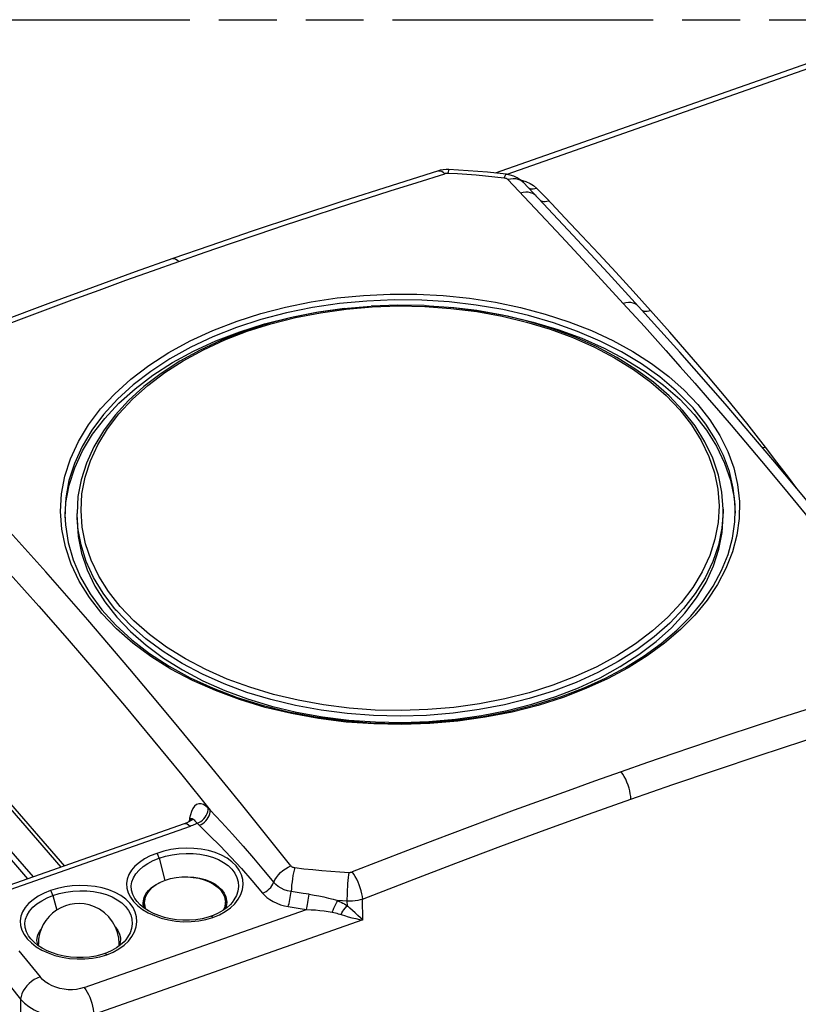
# Model space of a CAD drawing. Header units: millimetres. Extents: x 0 to 210, y 0 to 297.
# Tile 13 of 16: x 84 to 110, y 225 to 258. Entities that reach past the tile are written whole.
import ezdxf

# ---------------------------------------------------------------- set-up
doc = ezdxf.new("R2010")
doc.units = ezdxf.units.MM
doc.header["$LTSCALE"] = 19.36
doc.linetypes.add('PHANTOM', pattern=[0.8, 0.45, -0.05, 0.1, -0.05, 0.1, -0.05])
doc.layers.get('0').update_dxf_attribs({"linetype": 'CONTINUOUS'})
doc.layers.add('DEFAULT_3', color=7, linetype='PHANTOM')

msp = doc.modelspace()

# ---------------------------------------------------------------- linework, layer by layer
at = {"color": 7, "linetype": 'Continuous'}
for p, q in [((113.32204, 257.2234), (100.02099, 252.55479)), ((102.61646, 250.47971), (100.96502, 252.23912)), ((103.79505, 249.20969), (102.61646, 250.47971)), ((104.81047, 248.10222), (103.79505, 249.20969)), ((97.69868, 248.12533), (97.71498, 248.12503)), ((104.8105, 248.10218), (104.81047, 248.10222)), ((106.19091, 246.57079), (104.8105, 248.10219)), ((106.19131, 244.99687), (106.67363, 244.49213)), ((106.70276, 244.10918), (106.30052, 244.62316)), ((110.97436, 240.97114), (109.30309, 242.97856)), ((108.00653, 241.70803), (108.04441, 241.18939)), ((86.04502, 240.96756), (86.04358, 241.17642)), ((107.64451, 241.11692), (107.64306, 241.32579)), ((108.03388, 240.90677), (108.04829, 241.29369)), ((84.58394, 229.03686), (79.416, 234.99889)), ((84.40033, 228.97241), (79.3664, 234.77984)), ((89.91694, 230.97064), (89.91687, 230.97052)), ((89.62535, 230.80637), (82.53704, 228.3184)), ((89.88176, 230.93843), (89.84131, 230.90924)), ((88.83892, 228.86372), (89.00007, 228.93059)), ((88.26244, 228.23509), (88.29194, 228.35399)), ((90.96514, 228.49003), (91.01904, 228.3689)), ((88.0507, 228.21611), (88.05045, 228.21642)), ((88.25802, 228.16353), (88.26244, 228.23509)), ((88.30425, 227.9859), (88.30294, 228.17527)), ((88.30311, 228.17528), (88.30635, 228.2399)), ((88.35419, 227.95348), (88.33377, 227.99731)), ((90.97225, 228.00924), (90.93249, 227.92247)), ((91.00442, 227.97008), (91.00287, 228.19394)), ((91.04788, 228.19222), (91.04348, 228.11672)), ((91.22637, 228.18151), (91.1695, 228.11728)), ((91.22647, 228.18162), (91.226, 228.18105)), ((88.59791, 227.81664), (88.43395, 227.90171)), ((90.52381, 227.72167), (90.42492, 227.6896)), ((90.52381, 227.72167), (90.52389, 227.7217)), ((90.5962, 227.74858), (90.52389, 227.7217)), ((90.76324, 227.8232), (90.5962, 227.74858)), ((84.4981, 226.96916), (84.49785, 226.96947)), ((84.70805, 226.86755), (84.70541, 226.91658)), ((84.73335, 226.75105), (84.70805, 226.86755)), ((84.76124, 226.96225), (84.7513, 226.78908)), ((84.75164, 226.73895), (84.7513, 226.78908)), ((87.45123, 226.80775), (87.43741, 226.99135)), ((87.45179, 226.72765), (87.45123, 226.80775)), ((87.4614, 226.74386), (87.45498, 226.72997)), ((87.67386, 226.93467), (87.67339, 226.9341)), ((86.97121, 226.47472), (86.87231, 226.44265)), ((86.97121, 226.47472), (86.97129, 226.47475)), ((87.0436, 226.50163), (86.97129, 226.47475)), ((87.21064, 226.57625), (87.0436, 226.50163))]:
    msp.add_line(p, q, dxfattribs=at)
at = {"color": 9, "linetype": 'Continuous'}
for p, q in [((113.564, 257.12468), (100.41687, 252.51009)), ((100.44856, 252.3354), (101.3574, 251.37587)), ((100.86687, 252.32711), (100.89875, 252.3205)), ((100.89875, 252.3205), (101.0529, 252.27171)), ((101.74545, 251.70117), (101.40678, 252.053)), ((101.3574, 251.37587), (102.23618, 250.43442)), ((102.23618, 250.43442), (103.08908, 249.52533)), ((103.08908, 249.52533), (104.30607, 248.20238)), ((104.30607, 248.20238), (105.01115, 247.42735)), ((105.01115, 247.42735), (105.72942, 246.6282)), ((105.72942, 246.6282), (106.21169, 246.0857)), ((106.21169, 246.0857), (106.69528, 245.53647)), ((106.60298, 244.7467), (106.56767, 244.78593)), ((106.6379, 244.70732), (106.60298, 244.7467)), ((106.67242, 244.6678), (106.6379, 244.70732)), ((107.42381, 244.69887), (107.90897, 244.134)), ((107.90897, 244.134), (108.39119, 243.56717)), ((108.39119, 243.56717), (109.10828, 242.71487)), ((109.4413, 242.89762), (109.05716, 243.39867)), ((109.82437, 242.39068), (109.4413, 242.89762)), ((109.10828, 242.71487), (109.82239, 241.85602)), ((110.10425, 242.01626), (109.82437, 242.39068)), ((109.82239, 241.85602), (110.5446, 240.97869)), ((86.07408, 240.6917), (86.04358, 241.17642)), ((85.6388, 241.14252), (85.63882, 241.14042)), ((84.30037, 240.00818), (83.5967, 240.78702)), ((84.99878, 239.22652), (84.30037, 240.00818)), ((85.6999, 238.43246), (84.99878, 239.22652)), ((86.40455, 237.62463), (85.6999, 238.43246)), ((87.32181, 237.98179), (87.29817, 238.00984)), ((87.34566, 237.95381), (87.32181, 237.98179)), ((87.36972, 237.92591), (87.34566, 237.95381)), ((87.10952, 236.80626), (86.40455, 237.62463)), ((85.51139, 229.36239), (79.67789, 236.09224)), ((79.72345, 236.20449), (85.62092, 229.40083)), ((88.74684, 234.86851), (88.04525, 235.70493)), ((89.45788, 234.01245), (88.74684, 234.86851)), ((90.44928, 232.80632), (89.45788, 234.01245)), ((91.54143, 231.46381), (90.44928, 232.80632)), ((90.49901, 231.26696), (90.42834, 231.3355)), ((93.19685, 229.40713), (91.54143, 231.46381)), ((89.80014, 230.99772), (89.79741, 230.88313)), ((89.91738, 230.97148), (89.91694, 230.97064)), ((89.82097, 230.72542), (82.73266, 228.23745)), ((90.47423, 230.4263), (90.06076, 230.82885)), ((88.79174, 229.6613), (88.98338, 228.9213)), ((85.23914, 228.41436), (85.36469, 227.92956)), ((93.40233, 228.51451), (93.20249, 228.54488)), ((93.60191, 228.48535), (93.40233, 228.51451)), ((93.80122, 228.45741), (93.60191, 228.48535)), ((87.93407, 228.21339), (88.07099, 228.07765)), ((88.07099, 228.07765), (88.23454, 227.95236)), ((90.9971, 227.87871), (91.1697, 228.0026)), ((93.10228, 228.04479), (93.3043, 228.01091)), ((93.3043, 228.01091), (93.50712, 227.97796)), ((94.92017, 228.2342), (94.76154, 228.24413)), ((95.07895, 228.22511), (94.92017, 228.2342)), ((95.08075, 228.07327), (95.07895, 228.22511)), ((95.16736, 227.99261), (95.08073, 228.07329)), ((95.60413, 227.59963), (95.59193, 228.29592)), ((86.28847, 225.34076), (93.71076, 227.94595)), ((88.23454, 227.95236), (88.42234, 227.84038)), ((90.35478, 227.61555), (90.58811, 227.6843)), ((90.58811, 227.6843), (90.80376, 227.77298)), ((90.80376, 227.77298), (90.9971, 227.87871)), ((93.50712, 227.97796), (93.71077, 227.94596)), ((95.60257, 227.59908), (95.43085, 227.7523)), ((95.60413, 227.59963), (86.60154, 224.43976)), ((84.38147, 226.96644), (84.51838, 226.8307)), ((84.51838, 226.8307), (84.68193, 226.70541)), ((84.68193, 226.70541), (84.86974, 226.59343)), ((84.75445, 226.73714), (84.7513, 226.78908)), ((87.4445, 226.63176), (87.6171, 226.75565)), ((86.80218, 226.36861), (87.03551, 226.43735)), ((87.03551, 226.43735), (87.25116, 226.52603)), ((87.25116, 226.52603), (87.4445, 226.63176)), ((84.15891, 224.95445), (84.12737, 209.22848))]:
    msp.add_line(p, q, dxfattribs=at)
at = {"color": 7, "linetype": 'Continuous'}
for points in [[(98.4781, 252.67439), (98.38096, 252.67478), (98.2835, 252.6659), (98.18792, 252.6478), (98.12424, 252.63019)], [(100.4015, 252.51291), (100.08288, 252.54856), (99.76337, 252.58072), (99.44304, 252.60939), (99.12199, 252.63457), (98.80031, 252.65624), (98.47809, 252.67441)], [(98.12423, 252.63021), (96.54444, 252.13132), (94.93091, 251.61286), (93.38332, 251.1059), (91.90178, 250.61063), (90.48639, 250.12768), (89.24541, 249.69601)], [(100.9648, 252.23931), (100.94919, 252.2554), (100.85979, 252.33328), (100.75878, 252.39905), (100.64701, 252.45183), (100.52847, 252.48971), (100.40152, 252.51289)], [(89.2454, 249.69601), (87.99014, 249.25142), (86.56411, 248.7368), (85.06662, 248.18595), (83.49779, 247.59824), (81.85768, 246.97345), (80.25431, 246.35373)], [(85.64383, 241.03077), (85.67345, 241.54657), (85.78305, 242.12773), (85.96965, 242.70589), (86.23099, 243.27404), (86.56622, 243.82622), (86.97184, 244.35907), (87.44542, 244.86825), (87.98281, 245.35072), (88.58065, 245.80286), (89.23409, 246.22207), (89.93891, 246.60519), (90.68989, 246.95021), (91.48227, 247.25456), (92.31042, 247.51671), (93.1691, 247.73462), (94.05238, 247.90728), (94.95459, 248.03318), (95.87387, 248.11281)], [(97.65419, 248.12846), (96.76373, 248.14403), (95.87387, 248.11281)], [(97.65419, 248.12846), (98.63322, 248.0591), (99.53997, 247.94555), (100.42944, 247.78424), (101.29341, 247.57765), (102.12174, 247.32812), (102.9144, 247.03596), (103.67063, 246.70122), (104.38251, 246.32716), (105.0433, 245.91593), (105.64869, 245.47096), (106.19131, 244.99687)], [(106.30052, 244.62316), (105.83732, 245.10861), (105.31275, 245.56743), (104.73034, 245.99659), (104.09403, 246.39325), (103.40797, 246.7548), (102.67713, 247.07867), (101.90685, 247.36257), (101.10232, 247.60471), (100.2691, 247.80349), (99.41279, 247.95765), (98.53919, 248.06621)], [(94.99066, 248.03501), (94.11999, 247.91116), (93.26767, 247.74205), (92.43958, 247.5288), (91.64142, 247.27285), (90.8785, 246.97584), (90.15588, 246.63966), (89.47872, 246.2666), (88.85166, 245.85916), (88.27923, 245.4202), (87.76548, 244.95286), (87.31379, 244.46029), (86.92718, 243.94581), (86.60827, 243.41307), (86.35916, 242.86583), (86.18143, 242.30795), (86.07609, 241.74352), (86.04358, 241.17642)], [(109.30309, 242.97856), (107.70822, 244.845), (106.19091, 246.57079)], [(106.67363, 244.49213), (107.08478, 243.96709), (107.42419, 243.42512), (107.69278, 242.86411), (107.88777, 242.29041), (108.00653, 241.70803)], [(107.64306, 241.32579), (107.60196, 241.8979), (107.48663, 242.46632), (107.29756, 243.02697), (107.03577, 243.57586), (106.70276, 244.10918)], [(85.6388, 241.14252), (85.65408, 240.80269), (85.74316, 240.21282), (85.91109, 239.6298), (86.15682, 239.05757), (86.47855, 238.50046), (86.87377, 237.96268)], [(86.04504, 240.96756), (86.08496, 240.41125), (86.19815, 239.8494), (86.38524, 239.29505), (86.64408, 238.75213), (86.97247, 238.22681), (87.37116, 237.71704)], [(102.04564, 235.06577), (102.8073, 235.36053), (103.52798, 235.69389), (104.20339, 236.06328), (104.82866, 236.46656), (105.40014, 236.90081), (105.91356, 237.36349), (106.36596, 237.85137), (106.75374, 238.36169), (107.07458, 238.89049), (107.32527, 239.43465), (107.50485, 239.98889), (107.61117, 240.54698), (107.6445, 241.11692)], [(102.24342, 235.06411), (102.99372, 235.35207), (103.70635, 235.67583), (104.37689, 236.03333), (105.00133, 236.42236), (105.57582, 236.84045), (106.09704, 237.28511), (106.56185, 237.75362), (106.96756, 238.24331), (107.31172, 238.75138), (107.59214, 239.27485), (107.80699, 239.81084), (107.95461, 240.35588), (108.03388, 240.90677)], [(86.87377, 237.96268), (87.33946, 237.44817), (87.87178, 236.96089), (88.46718, 236.50384), (89.1218, 236.07998), (89.83098, 235.69235), (90.58996, 235.34364), (91.39328, 235.03643), (92.23521, 234.77296), (93.11001, 234.55509), (94.0118, 234.38438), (94.93401, 234.26217), (95.87002, 234.1894), (96.81312, 234.16662), (97.75648, 234.19403), (98.69337, 234.27144), (99.61708, 234.39827), (100.52095, 234.57359), (101.39847, 234.79609), (102.24342, 235.06411)], [(87.37116, 237.71704), (87.8325, 237.23373), (88.35238, 236.77895), (88.93304, 236.35116), (89.56781, 235.95502), (90.25299, 235.59393), (90.98201, 235.27023), (91.74735, 234.98732), (92.54817, 234.74541), (93.38434, 234.54505), (94.24611, 234.38859), (95.1258, 234.27857), (96.01703, 234.21497), (96.91286, 234.19881), (97.8073, 234.22948), (98.69395, 234.30711), (99.56699, 234.43051), (100.4202, 234.59911), (101.24832, 234.81125), (102.04564, 235.06577)], [(89.91382, 230.96779), (89.90701, 230.9607), (89.88176, 230.93843)], [(89.9186, 230.97336), (89.91895, 230.97389), (89.9178, 230.97242), (89.91413, 230.96812)], [(89.84131, 230.90924), (89.78617, 230.87644), (89.71523, 230.84181), (89.62541, 230.8064)], [(89.00007, 228.93059), (89.17425, 228.98254), (89.35852, 229.01814), (89.54869, 229.03712), (89.74079, 229.03855), (89.93127, 229.02287), (90.11652, 228.98987), (90.29288, 228.94051), (90.45669, 228.87502), (90.60438, 228.79543), (90.73059, 228.70411), (90.8371, 228.60026)], [(89.69001, 229.03817), (89.75091, 229.0396), (89.95081, 229.02657), (90.14471, 228.99567), (90.32773, 228.94752), (90.49644, 228.88296), (90.64752, 228.80306), (90.77765, 228.70959)], [(88.29194, 228.35399), (88.34857, 228.46924), (88.43131, 228.5788), (88.53897, 228.68101), (88.669, 228.77335), (88.81814, 228.85394), (88.83032, 228.85891)], [(88.30635, 228.2399), (88.33356, 228.35998), (88.38691, 228.47641), (88.46592, 228.587), (88.56863, 228.68977), (88.69417, 228.78266), (88.83892, 228.86372)], [(90.77765, 228.70959), (90.8842, 228.60443), (90.96514, 228.49003)], [(90.8371, 228.60026), (90.91801, 228.48786), (90.97203, 228.37191)], [(90.97203, 228.37191), (90.99922, 228.25113), (91.00269, 228.19394)], [(91.01904, 228.3689), (91.04523, 228.24361), (91.04788, 228.19222)], [(85.65416, 228.07223), (85.50426, 228.00924), (85.36216, 227.92812), (85.22963, 227.82931), (85.1092, 227.71401), (85.00406, 227.58496), (84.91533, 227.44344), (84.84464, 227.29177), (84.7929, 227.13112), (84.76124, 226.96225)], [(87.43741, 226.99135), (87.39687, 227.17777), (87.32804, 227.3619), (87.23108, 227.53735), (87.10735, 227.69858), (86.96145, 227.83889), (86.79661, 227.95556), (86.62431, 228.04298), (86.45315, 228.10175), (86.28561, 228.13577), (86.12275, 228.14825), (85.96338, 228.14136), (85.80886, 228.11637), (85.65416, 228.07223)], [(88.43395, 227.90171), (88.28726, 227.99693), (88.16023, 228.10062), (88.05046, 228.21642)], [(88.28678, 227.99419), (88.26065, 228.1145), (88.25802, 228.16353)], [(88.33377, 227.99731), (88.30659, 228.11809), (88.30311, 228.17528)], [(91.1695, 228.11728), (91.05214, 228.00922), (90.91598, 227.9105), (90.76324, 227.8232)], [(91.00269, 228.19394), (90.99946, 228.12932), (90.97225, 228.00924)], [(91.04348, 228.11672), (91.01401, 227.99081), (91.00758, 227.97692)], [(90.42492, 227.6896), (90.22236, 227.63879), (90.01327, 227.6052), (89.80033, 227.58849), (89.58663, 227.58834), (89.3748, 227.60449), (89.16744, 227.63621), (88.96717, 227.68276), (88.77647, 227.74326), (88.59791, 227.81664)], [(87.32858, 227.36047), (87.3316, 227.35749), (87.41254, 227.24309), (87.46644, 227.12195), (87.49263, 226.99666), (87.49528, 226.94527)], [(84.70541, 226.91658), (84.70984, 226.98814), (84.73934, 227.10704), (84.79597, 227.22229), (84.84181, 227.28299)], [(84.88135, 226.65476), (84.73465, 226.74998), (84.60763, 226.85367), (84.49786, 226.96947)], [(87.67377, 226.93456), (87.6169, 226.87033), (87.49954, 226.76227), (87.36337, 226.66355), (87.21064, 226.57625)], [(87.49528, 226.94527), (87.49088, 226.86977), (87.4614, 226.74386)], [(86.87231, 226.44265), (86.66976, 226.39184), (86.46066, 226.35825), (86.24772, 226.34154), (86.03403, 226.34139), (85.8222, 226.35754), (85.61484, 226.38926), (85.41457, 226.43581), (85.22386, 226.49631), (85.04531, 226.56969), (84.88135, 226.65476)]]:
    msp.add_lwpolyline(points, dxfattribs=at)
at = {"color": 9, "linetype": 'Continuous'}
for points in [[(98.47809, 252.67441), (98.46982, 252.66615), (98.46119, 252.64188), (98.45202, 252.60176), (98.44254, 252.54628)], [(94.74687, 251.39022), (96.50893, 251.95689), (97.4141, 252.24382), (98.34024, 252.53409)], [(98.12423, 252.63021), (98.14202, 252.63425), (98.18678, 252.63268), (98.2357, 252.61529), (98.28755, 252.58201), (98.34024, 252.53409)], [(98.44254, 252.54628), (98.4248, 252.54666), (98.40725, 252.54607), (98.38981, 252.54449), (98.37272, 252.54195), (98.35622, 252.53849), (98.34024, 252.53409)], [(100.32429, 252.38828), (100.01269, 252.42314), (99.70016, 252.4546), (99.38678, 252.48265), (99.07266, 252.50729), (98.75788, 252.5285), (98.44254, 252.54628)], [(100.32428, 252.38828), (100.34454, 252.44212), (100.3641, 252.48125), (100.38248, 252.50494), (100.39948, 252.51302), (100.4015, 252.51291)], [(100.44856, 252.3354), (100.43392, 252.34831), (100.4166, 252.35969), (100.3964, 252.36962), (100.37398, 252.37783), (100.35001, 252.38402), (100.32429, 252.38828)], [(100.9648, 252.23931), (100.92563, 252.27523), (100.86367, 252.31534), (100.79311, 252.34419), (100.71448, 252.36121), (100.62956, 252.36559), (100.53982, 252.35691), (100.44856, 252.3354)], [(101.0529, 252.27171), (101.19102, 252.21011), (101.30846, 252.13742), (101.40678, 252.053)], [(101.13576, 252.05807), (101.17813, 252.0417), (101.23142, 252.03138), (101.28813, 252.02981), (101.34738, 252.03712), (101.40679, 252.053)], [(101.3878, 251.7905), (101.33858, 251.83427), (101.27711, 251.87156), (101.20771, 251.89813), (101.13084, 251.9135), (101.04819, 251.91694), (100.96107, 251.90809), (100.87251, 251.88719)], [(105.2142, 247.96543), (104.63144, 248.60831), (104.05479, 249.23842), (103.48425, 249.85566), (102.92028, 250.46003), (102.36332, 251.05158), (101.74545, 251.70117)], [(89.4529, 249.60318), (90.33063, 249.90911), (91.20694, 250.21078), (92.09441, 250.51268), (92.98448, 250.81043), (93.86625, 251.10229), (94.74687, 251.39022)], [(101.52527, 251.64417), (101.54252, 251.63407), (101.58978, 251.61697), (101.64129, 251.6078), (101.69635, 251.60681), (101.75453, 251.61431), (101.81346, 251.63024)], [(82.31598, 246.97239), (84.09772, 247.65073), (84.98804, 247.98488), (85.87971, 248.3159), (86.77915, 248.64662), (87.67778, 248.97186), (88.56462, 249.2892), (89.4529, 249.60318)], [(89.24541, 249.69601), (89.26308, 249.70042), (89.30486, 249.69899), (89.35115, 249.68227), (89.40119, 249.64995), (89.4529, 249.60318)], [(91.39317, 247.60906), (92.19115, 247.86387), (93.01781, 248.07835), (93.86806, 248.25117), (94.73664, 248.38128), (95.61821, 248.46786), (96.50733, 248.51038), (97.39852, 248.50859), (98.28629, 248.46248), (99.16515, 248.37236), (100.0297, 248.23877), (100.8746, 248.06253), (101.69464, 247.84473), (102.48476, 247.58672), (103.24011, 247.29009), (103.95601, 246.95666), (104.62806, 246.58849), (105.25211, 246.18786), (105.82431, 245.75722), (106.34114, 245.29924), (106.79941, 244.81673)], [(106.56767, 244.78593), (106.07795, 245.27778), (105.52591, 245.74224), (104.91528, 246.17617), (104.25019, 246.57664), (103.53511, 246.94095), (102.77488, 247.26664), (101.97462, 247.55151), (101.13974, 247.79364), (100.27586, 247.9914), (99.38883, 248.14345), (98.48462, 248.24876), (97.56933, 248.30663), (96.64915, 248.31667), (95.73028, 248.2788), (94.81892, 248.19328), (93.92123, 248.0607), (93.04325, 247.88194), (92.19092, 247.65821), (91.36999, 247.39101), (90.58599, 247.08217), (89.84422, 246.73375), (89.14968, 246.3481), (88.50706, 245.92784), (87.92069, 245.4758), (87.39454, 244.99502), (86.93215, 244.48876), (86.53664, 243.96042), (86.21069, 243.41358), (85.95648, 242.85192), (85.77575, 242.27923), (85.6697, 241.69938), (85.6388, 241.14252)], [(87.48742, 238.0719), (87.09602, 238.57175), (86.77294, 239.08767), (86.5173, 239.62165), (86.33174, 240.16772), (86.21872, 240.72214), (86.17787, 241.28016), (86.20972, 241.83598), (86.31405, 242.38901), (86.4915, 242.93888), (86.74003, 243.47922), (87.05899, 244.00471), (87.44497, 244.51192), (87.89565, 244.99658), (88.40706, 245.45583), (88.976, 245.88621), (89.59787, 246.28524), (90.26861, 246.64992), (90.98327, 246.97833), (91.73734, 247.26805), (92.52546, 247.51761), (93.34265, 247.72507), (94.18329, 247.88948), (95.04202, 248.00939), (95.91307, 248.0844), (96.79086, 248.11357), (97.66959, 248.09704), (98.54375, 248.03433), (99.40687, 247.92631), (100.25309, 247.77294), (101.07509, 247.57646), (101.86368, 247.33899), (102.6185, 247.06089), (103.3387, 246.74217), (104.01666, 246.386), (104.64578, 245.99452), (105.2221, 245.57093), (105.73866, 245.11963), (106.19778, 244.63917)], [(104.81047, 248.10222), (104.75979, 248.14814), (104.70037, 248.18439), (104.63314, 248.21039), (104.55849, 248.22569), (104.478, 248.22959), (104.39291, 248.22176), (104.30607, 248.20238)], [(104.92538, 247.97474), (104.95106, 247.96037), (104.99596, 247.94559), (105.04593, 247.93843), (105.09984, 247.93932), (105.15673, 247.94845), (105.21432, 247.96547)], [(109.05716, 243.39867), (108.4311, 244.19348), (107.79813, 244.97499), (107.15754, 245.74253), (106.51209, 246.49663), (105.86454, 247.23783), (105.2142, 247.96543)], [(102.2925, 235.03497), (101.45558, 234.76897), (100.58589, 234.54697), (99.68884, 234.37068), (98.77147, 234.2417), (97.84057, 234.16109), (96.90378, 234.12947), (95.97082, 234.14677), (95.04241, 234.21273), (94.1188, 234.32806), (93.2117, 234.4921), (92.33058, 234.70325), (91.48101, 234.96008), (90.66934, 235.26054), (89.90096, 235.60248), (89.18111, 235.98337), (88.51454, 236.4005), (87.9057, 236.85086), (87.35847, 237.33138), (86.87636, 237.83874), (86.46246, 238.3695), (86.1194, 238.92007), (85.84938, 239.48678), (85.65413, 240.06579), (85.5349, 240.65334), (85.4925, 241.24555), (85.52727, 241.83858), (85.63918, 242.42866), (85.8276, 243.01158), (86.09171, 243.5839), (86.42882, 244.13981), (86.83397, 244.67287), (87.30639, 245.18328), (87.84637, 245.67051), (88.44918, 246.12922), (89.11029, 246.55555), (89.82497, 246.94623), (90.58759, 247.29816), (91.39317, 247.60906)], [(106.69528, 245.53647), (107.18063, 244.97978), (107.42381, 244.69887)], [(106.79941, 244.81673), (107.19629, 244.31268), (107.52934, 243.7902), (107.7965, 243.25249), (107.99614, 242.70289), (108.127, 242.14477), (108.1883, 241.58157), (108.17965, 241.01678), (108.1011, 240.45387), (107.95315, 239.89631), (107.73669, 239.34754), (107.45307, 238.81095), (107.10403, 238.28983), (106.69173, 237.78741), (106.21871, 237.30679), (105.68788, 236.85091), (105.10252, 236.42261), (104.46624, 236.02451), (103.78295, 235.65907), (103.05688, 235.32854), (102.2925, 235.03497)], [(106.19778, 244.63917), (106.58918, 244.13932), (106.91226, 243.62341), (107.1679, 243.08942), (107.35346, 242.54335), (107.46648, 241.98893), (107.50733, 241.43091), (107.47548, 240.8751), (107.37115, 240.32206), (107.1937, 239.77219), (106.94517, 239.23185), (106.6262, 238.70636), (106.24023, 238.19915), (105.78955, 237.71449), (105.27814, 237.25524), (104.70919, 236.82486), (104.08733, 236.42583), (103.41659, 236.06115), (102.70192, 235.73274), (101.94786, 235.44302), (101.15974, 235.19346), (100.34255, 234.986), (99.5019, 234.82159), (98.64318, 234.70168), (97.77213, 234.62667), (96.89433, 234.5975), (96.01561, 234.61403), (95.14145, 234.67674), (94.27833, 234.78476), (93.4321, 234.93813), (92.61011, 235.13461), (91.82152, 235.37208), (91.06669, 235.65018), (90.3465, 235.96891), (89.66854, 236.32507), (89.03942, 236.71655), (88.4631, 237.14014), (87.94654, 237.59144), (87.48742, 238.0719)], [(108.04828, 241.29539), (108.04349, 241.47413), (107.98298, 242.0301), (107.85379, 242.58106), (107.65672, 243.12362), (107.39299, 243.65443), (107.06421, 244.17021), (106.67242, 244.6678)], [(79.06212, 244.27045), (80.0113, 243.26757), (80.96048, 242.25553), (81.90912, 241.23622), (82.85883, 240.20399), (83.81184, 239.15376), (84.76583, 238.08567), (85.71849, 236.99866), (86.67202, 235.89115), (87.62863, 234.75917), (88.58609, 233.60877), (89.54269, 232.4453), (90.49901, 231.26696)], [(108.96374, 243.37569), (108.9959, 243.38084), (109.05644, 243.39842)], [(107.64306, 241.32579), (107.6429, 241.24782), (107.60012, 240.68516), (107.48451, 240.12633), (107.29685, 239.57511), (107.03842, 239.03524), (106.71097, 238.51037), (106.31671, 238.00406), (105.85831, 237.51973), (105.33887, 237.06067), (104.76191, 236.62997), (104.13135, 236.23057), (103.45144, 235.86515), (102.72679, 235.5362), (101.96231, 235.24594), (101.16317, 234.99634), (100.33478, 234.78908), (99.48275, 234.62558), (98.61286, 234.50693), (97.73098, 234.43395), (96.84309, 234.40712), (95.95521, 234.42662), (95.07334, 234.49233), (94.20345, 234.6038), (93.35143, 234.76028), (92.52306, 234.9607), (91.72394, 235.20371), (90.95947, 235.48766), (90.23484, 235.81063), (89.55496, 236.17044), (88.92442, 236.56465), (88.34749, 236.99058), (87.82809, 237.44536), (87.36972, 237.92591)], [(87.29817, 238.00984), (86.91511, 238.51639), (86.59927, 239.04145), (86.35278, 239.58147), (86.17732, 240.1328), (86.07408, 240.6917)], [(88.04525, 235.70493), (87.81178, 235.98131), (87.10952, 236.80626)], [(110.40425, 234.62279), (109.52859, 234.3382), (108.64871, 234.04951), (107.76751, 233.75711), (105.99108, 233.15662)], [(104.55846, 231.63537), (105.95804, 232.12121), (107.38846, 232.60737), (108.84975, 233.09373), (110.34181, 233.58067), (111.86458, 234.06855), (113.41808, 234.55726)], [(105.99108, 233.15662), (105.11441, 232.85479), (104.23617, 232.54835)], [(104.23617, 232.54835), (103.34836, 232.23493), (102.4619, 231.91772), (100.66269, 231.26263)], [(104.55846, 231.63502), (104.55328, 231.72211), (104.54073, 231.81563), (104.52172, 231.91089), (104.49651, 232.00803), (104.46497, 232.10716), (104.42769, 232.20567), (104.38525, 232.3014), (104.33845, 232.39205), (104.28806, 232.4756), (104.23617, 232.54835)], [(95.59193, 228.29592), (97.16481, 228.90587), (98.70624, 229.4946), (100.21616, 230.06222), (101.69476, 230.60838), (103.14221, 231.13272), (104.55846, 231.63537)], [(90.42834, 231.3355), (90.34681, 231.40515), (90.2672, 231.45264), (90.1892, 231.4793), (90.11373, 231.48117), (90.04001, 231.45347), (89.97288, 231.4001), (89.91821, 231.32072), (89.87214, 231.22327), (89.83255, 231.11659), (89.80014, 230.99772)], [(90.06064, 230.8288), (90.12103, 230.85465), (90.18008, 230.88932), (90.23512, 230.9313), (90.28522, 230.97974), (90.32929, 231.03354), (90.36626, 231.09141), (90.39524, 231.15196), (90.41556, 231.21384), (90.42674, 231.27595), (90.42834, 231.33549)], [(89.80014, 230.99772), (89.85942, 230.99275), (89.89663, 230.98698), (89.91553, 230.98004), (89.9173, 230.97184)], [(89.80017, 230.99768), (89.84788, 230.96256), (89.87093, 230.93061)], [(89.91382, 230.96779), (89.91471, 230.96829), (89.92104, 230.96701), (89.93408, 230.95794), (89.95697, 230.94106), (89.98756, 230.91378)], [(90.12883, 230.76256), (90.18893, 230.78737), (90.24785, 230.82103), (90.30321, 230.86241), (90.3534, 230.91019), (90.39645, 230.96201), (90.43306, 231.01807), (90.46322, 231.07882), (90.48491, 231.14195), (90.49702, 231.20561), (90.49901, 231.26696)], [(90.49901, 231.26696), (90.87375, 230.86339), (91.2406, 230.46157), (91.59444, 230.06576), (91.94019, 229.66908), (92.28315, 229.26342), (92.62018, 228.85184)], [(100.66269, 231.26263), (99.77044, 230.93217), (97.99203, 230.2641)], [(89.82097, 230.72542), (89.77196, 230.76723), (89.72549, 230.79538), (89.68267, 230.80978), (89.64346, 230.81086), (89.62545, 230.80641)], [(90.06076, 230.82885), (90.02322, 230.8098), (89.98469, 230.79147), (89.94515, 230.77384), (89.90466, 230.75695), (89.86327, 230.74081), (89.82097, 230.72542)], [(89.98756, 230.91378), (90.02117, 230.87514), (90.06067, 230.82881)], [(90.47423, 230.4263), (90.82622, 230.07144), (91.18198, 229.70253), (91.53801, 229.31774), (91.8908, 228.91514), (92.24119, 228.49562)], [(91.1697, 228.0026), (91.31685, 228.14069), (91.43462, 228.29014), (91.52218, 228.44829), (91.57749, 228.61274), (91.60026, 228.77971), (91.58917, 228.94567), (91.54536, 229.1078), (91.46885, 229.26313), (91.36164, 229.40905), (91.22464, 229.54289), (91.06106, 229.66253), (90.87326, 229.76558), (90.66477, 229.85099), (90.4384, 229.91725), (90.19859, 229.96395), (89.94939, 229.99014), (89.69468, 229.99616), (89.43775, 229.98161), (89.18441, 229.94772), (88.94247, 229.8955), (88.70931, 229.82483)], [(97.99203, 230.2641), (97.09615, 229.92198), (95.2397, 229.20532)], [(88.70931, 229.82483), (88.49359, 229.73806), (88.30017, 229.63785), (88.12747, 229.52291), (87.98023, 229.39647), (87.86234, 229.26062), (87.77465, 229.11708), (87.71918, 228.96735), (87.69623, 228.8141), (87.70712, 228.65989), (87.75074, 228.5068), (87.82703, 228.35725), (87.93407, 228.21339)], [(88.05045, 228.21642), (87.97852, 228.31589), (87.90793, 228.45303), (87.8674, 228.59313), (87.85741, 228.73416), (87.87815, 228.87392), (87.92912, 229.01066), (88.00999, 229.14274), (88.1197, 229.26806), (88.25628, 229.38455), (88.41543, 229.48974), (88.5936, 229.58177), (88.79174, 229.6613)], [(88.79174, 229.6613), (88.78239, 229.69283), (88.77057, 229.7245), (88.75698, 229.75429), (88.74192, 229.78159), (88.72568, 229.80564), (88.70931, 229.82483)], [(88.79174, 229.6613), (89.00481, 229.72609), (89.22578, 229.7742), (89.4558, 229.80595), (89.69049, 229.82027), (89.92389, 229.81619), (90.15216, 229.79362), (90.37113, 229.75267), (90.57786, 229.69373), (90.76968, 229.61707), (90.94283, 229.52378), (91.09412, 229.41509), (91.22067, 229.29289), (91.32005, 229.15931), (91.39067, 229.01684), (91.43129, 228.86825), (91.44141, 228.71618), (91.42085, 228.56349), (91.37006, 228.41282), (91.28939, 228.26659), (91.22647, 228.18162)], [(92.5947, 228.79614), (92.65944, 228.93694), (92.71133, 229.02181), (92.77387, 229.10308), (92.84592, 229.17953), (92.92599, 229.24957), (93.01242, 229.31174), (93.10393, 229.36496), (93.19685, 229.40713)], [(93.19685, 229.40713), (93.21148, 229.39194), (93.22876, 229.37865), (93.24892, 229.36718), (93.27129, 229.35783), (93.2952, 229.35094), (93.32085, 229.3464)], [(93.32086, 229.3464), (93.30045, 229.26635), (93.28093, 229.1766), (93.26278, 229.07969), (93.24621, 228.97677), (93.23144, 228.86882), (93.21899, 228.75897), (93.20925, 228.65014), (93.20249, 228.54488)], [(93.32085, 229.3464), (93.62152, 229.31234), (93.92307, 229.28143), (94.22541, 229.25369), (94.52847, 229.22912), (94.83216, 229.20772), (95.13639, 229.1895)], [(95.07895, 228.22511), (95.07928, 228.31335), (95.08102, 228.40798), (95.08406, 228.5061), (95.08834, 228.60735), (95.09389, 228.71156), (95.10059, 228.81603), (95.10837, 228.91865), (95.11705, 229.01677), (95.12646, 229.1078), (95.13639, 229.1895)], [(95.13639, 229.1895), (95.1543, 229.18917), (95.17203, 229.19003), (95.18964, 229.19212), (95.20691, 229.19537), (95.22356, 229.19977), (95.2397, 229.20532)], [(95.59351, 228.29617), (95.58462, 228.38126), (95.56815, 228.47422), (95.54456, 228.57177), (95.51458, 228.67123), (95.47964, 228.7686), (95.43968, 228.86471), (95.39424, 228.96007), (95.34479, 229.05059), (95.29257, 229.13346), (95.2397, 229.20532)], [(87.6171, 226.75565), (87.76425, 226.89374), (87.88202, 227.04319), (87.96958, 227.20134), (88.02489, 227.36579), (88.04766, 227.53276), (88.03657, 227.69873), (87.99276, 227.86085), (87.91625, 228.01618), (87.80904, 228.1621), (87.67204, 228.29594), (87.50846, 228.41558), (87.32066, 228.51863), (87.11216, 228.60404), (86.8858, 228.6703), (86.64599, 228.717), (86.39679, 228.74319), (86.14208, 228.74921), (85.88515, 228.73466), (85.63181, 228.70077), (85.38987, 228.64855), (85.15671, 228.57788)], [(92.24119, 228.49562), (92.30184, 228.52089), (92.36195, 228.5539), (92.41889, 228.59325), (92.47176, 228.63818), (92.51935, 228.68767), (92.5606, 228.74061), (92.5947, 228.79614)], [(93.20249, 228.54489), (93.08288, 228.57175), (92.96942, 228.60953), (92.86436, 228.65765), (92.76993, 228.71495), (92.68797, 228.78004), (92.6202, 228.85184)], [(85.15671, 228.57788), (84.94099, 228.49111), (84.74756, 228.3909), (84.57487, 228.27597), (84.42763, 228.14952), (84.30974, 228.01367), (84.22205, 227.87013), (84.16658, 227.7204), (84.14363, 227.56715), (84.15452, 227.41294), (84.19814, 227.25985), (84.27443, 227.1103), (84.38147, 226.96644)], [(84.49785, 226.96947), (84.42592, 227.06894), (84.35533, 227.20608), (84.31479, 227.34618), (84.3048, 227.48721), (84.32554, 227.62697), (84.37652, 227.76371), (84.45739, 227.89579), (84.5671, 228.02111), (84.70367, 228.1376), (84.86283, 228.24279), (85.041, 228.33482), (85.23914, 228.41436)], [(85.23914, 228.41436), (85.22979, 228.44588), (85.21797, 228.47755), (85.20438, 228.50734), (85.18932, 228.53464), (85.17308, 228.55869), (85.15671, 228.57788)], [(85.23914, 228.41436), (85.45221, 228.47914), (85.67318, 228.52725), (85.9032, 228.55901), (86.13789, 228.57332), (86.37129, 228.56924), (86.59956, 228.54667), (86.81853, 228.50572), (87.02526, 228.44678), (87.21708, 228.37012), (87.39023, 228.27683), (87.54151, 228.16815), (87.66807, 228.04594), (87.76745, 227.91236), (87.83807, 227.76989), (87.87869, 227.6213), (87.88881, 227.46923), (87.86824, 227.31655), (87.81746, 227.16587), (87.73679, 227.01964), (87.67386, 226.93467)], [(92.24119, 228.49562), (92.30583, 228.42242), (92.387, 228.35077), (92.48648, 228.27889), (92.59892, 228.21195), (92.72101, 228.15478), (92.84835, 228.10715), (92.97475, 228.0706), (93.10228, 228.04479)], [(93.1023, 228.04478), (93.11686, 228.09462), (93.13165, 228.15152), (93.14604, 228.2131), (93.15978, 228.27825), (93.17257, 228.34553), (93.18413, 228.41345), (93.19425, 228.48085), (93.20249, 228.54487)], [(93.71074, 227.94603), (93.72347, 227.99765), (93.73654, 228.05647), (93.74937, 228.1199), (93.76174, 228.18679), (93.77338, 228.25559), (93.784, 228.32473), (93.79342, 228.393), (93.80121, 228.4574)], [(93.80122, 228.45741), (93.96682, 228.43222), (94.13001, 228.40258), (94.29078, 228.36869), (94.44946, 228.33072), (94.60638, 228.28899), (94.76154, 228.24413)], [(94.57794, 227.85411), (94.60325, 227.92134), (94.63206, 227.99096), (94.66295, 228.05949), (94.6954, 228.12573), (94.72884, 228.18838), (94.76154, 228.24413)], [(94.76154, 228.24413), (94.82043, 228.2171), (94.87704, 228.18949), (94.93136, 228.16128), (94.98341, 228.13249), (95.03321, 228.10317), (95.08075, 228.07327)], [(94.86947, 227.78045), (94.89979, 227.83395), (94.93318, 227.88731), (94.96849, 227.93866), (95.0053, 227.98738), (95.04317, 228.0328), (95.08075, 228.07327)], [(95.59347, 228.29655), (95.51353, 228.27138), (95.43016, 228.25129), (95.34416, 228.23652), (95.25639, 228.22718), (95.16771, 228.22337), (95.07895, 228.22514)], [(88.42234, 227.84038), (88.63092, 227.74329), (88.85751, 227.66336), (89.09759, 227.60195), (89.34701, 227.5611), (89.60193, 227.54137), (89.85909, 227.54413), (90.11264, 227.56892), (90.35478, 227.61555)], [(90.52389, 227.7217), (90.52826, 227.72278), (90.5414, 227.72177), (90.55606, 227.71493), (90.57196, 227.70219), (90.58812, 227.6843)], [(93.71076, 227.94595), (93.86586, 227.94196), (94.01703, 227.93262), (94.16388, 227.91836), (94.30637, 227.89999), (94.44449, 227.87841), (94.57794, 227.85411)], [(94.57794, 227.85411), (94.62969, 227.84371), (94.68024, 227.83255), (94.72959, 227.82069), (94.77764, 227.80806), (94.82426, 227.79463)], [(94.82426, 227.79463), (94.98515, 227.74407), (95.10658, 227.70866), (95.23568, 227.6748), (95.36451, 227.64447), (95.4859, 227.61918), (95.60258, 227.59908)], [(95.43085, 227.7523), (95.34327, 227.83173), (95.16736, 227.99261)], [(82.07285, 227.2873), (82.42018, 226.93918), (82.7678, 226.57463), (83.11584, 226.19347), (83.46389, 225.79618), (83.81153, 225.38323), (84.15891, 224.95445)], [(87.45123, 226.80775), (87.4479, 226.74382), (87.4428, 226.72114)], [(84.09357, 226.56249), (84.45114, 226.13778), (84.80839, 225.6971)], [(84.86974, 226.59343), (85.07831, 226.49634), (85.30491, 226.41641), (85.54499, 226.355), (85.79441, 226.31415), (86.04933, 226.29442), (86.30649, 226.29718), (86.56004, 226.32198), (86.80218, 226.36861)], [(86.97129, 226.47475), (86.97565, 226.47584), (86.9888, 226.47482), (87.00346, 226.46798), (87.01936, 226.45524), (87.03551, 226.43735)], [(84.8084, 225.6971), (84.7107, 225.65663), (84.61493, 225.60443), (84.52595, 225.54371), (84.44329, 225.47481), (84.36707, 225.39753), (84.29988, 225.31379), (84.24371, 225.22533), (84.20043, 225.13424), (84.17162, 225.04247), (84.1589, 224.95442)], [(86.28846, 225.34076), (86.16106, 225.30368), (86.02878, 225.27933), (85.8903, 225.26761), (85.74952, 225.26865), (85.60932, 225.28266), (85.47128, 225.30918), (85.33705, 225.34812), (85.20938, 225.39844), (85.09109, 225.45936), (84.98363, 225.53), (84.8897, 225.60915), (84.80839, 225.6971)], [(86.28847, 225.34076), (86.33811, 225.26922), (86.38534, 225.18958), (86.429, 225.10439), (86.46914, 225.01401), (86.50562, 224.91852), (86.53734, 224.82019), (86.56352, 224.72084), (86.58335, 224.62279), (86.59619, 224.52836), (86.60154, 224.43976)], [(84.1589, 224.95445), (84.28537, 224.82267), (84.43663, 224.70218), (84.60996, 224.59477), (84.80259, 224.50234), (85.0116, 224.42643), (85.23306, 224.36863), (85.46277, 224.33014), (85.69712, 224.31158), (85.93241, 224.31342), (86.1643, 224.33568), (86.38858, 224.37808), (86.60154, 224.43975)]]:
    msp.add_lwpolyline(points, dxfattribs=at)
at = {"layer": 'DEFAULT_3', "color": 91, "linetype": 'PHANTOM', "true_color": 0x80ff80}
msp.add_line((50.12864, 257.68), (150.12864, 257.68), dxfattribs=at)

doc.saveas('drawing.dxf')
